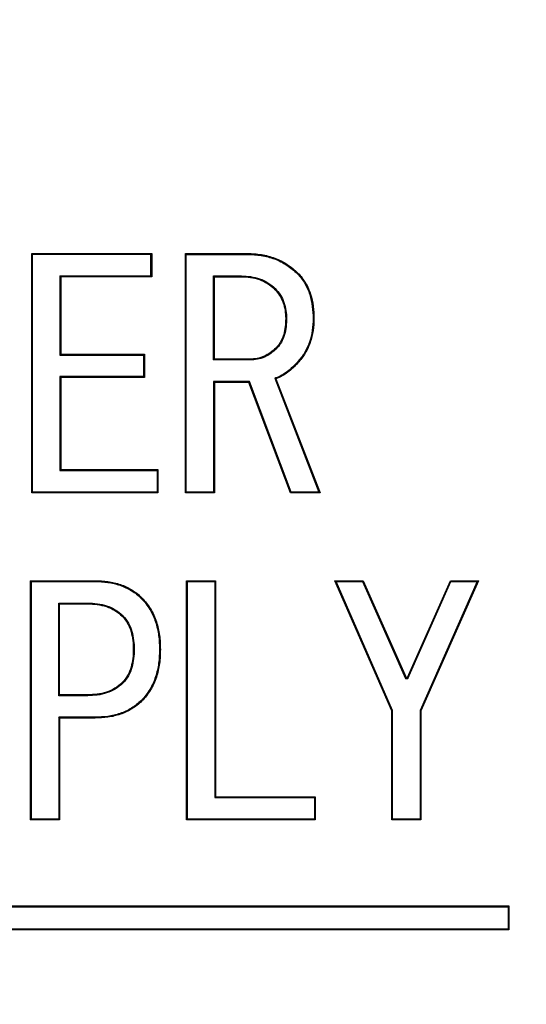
# Model space of a CAD drawing. Header units: millimetres. Extents: x 19 to 819, y 19 to 629.
# Tile 8 of 15: x 179.96 to 184.15, y 183.43 to 191.58. Entities that reach past the tile are written whole.
import ezdxf

# ---------------------------------------------------------------- set-up
doc = ezdxf.new("R2010")
doc.units = ezdxf.units.MM
doc.header["$LTSCALE"] = 3
doc.linetypes.add('SLD-Center', pattern=[19.05, 15.24, -1.27, 1.27, -1.27])
doc.linetypes.add('SLD-Solid', pattern=[0])
doc.layers.add('CENTER', color=40, linetype='SLD-Center')
doc.layers.add('DIMENSIONS', color=140, linetype='SLD-Solid', lineweight=25)
doc.styles.add('SLDTEXTSTYLE0', font='TXT', dxfattribs={"width": 0.7})
doc.dimstyles.new('SLDDIMSTYLE3', dxfattribs={"dimtxt": 6.474023, "dimasz": 9.906, "dimexe": 0, "dimexo": 0.0625, "dimgap": 1.618506, "dimtad": 0, "dimtih": 1, "dimtoh": 1, "dimrnd": 1e-09, "dimzin": 4, "dimdsep": 46, "dimtxsty": 'SLDTEXTSTYLE0', "dimsah": 1, "dimcen": 0, "dimadec": 0, "dimazin": 1, "dimtfac": 1, "dimtofl": 0, "dimtmove": 0, "dimatfit": 3, "dimfxl": 0, "dimfrac": 2, "dimtolj": 1, "dimtzin": 12, "dimarcsym": 0})
doc.dimstyles.new('SLDDIMSTYLE4', dxfattribs={"dimtxt": 6.474023, "dimasz": 9.906, "dimexe": 0, "dimexo": 0.0625, "dimgap": 1.618506, "dimtad": 0, "dimtih": 1, "dimtoh": 1, "dimdec": 4, "dimlfac": 3, "dimzin": 12, "dimdsep": 46, "dimtxsty": 'SLDTEXTSTYLE0', "dimsah": 1, "dimcen": 0.09, "dimadec": 0, "dimazin": 3, "dimtfac": 1, "dimtdec": 0, "dimtofl": 0, "dimtmove": 0, "dimatfit": 3, "dimfxl": 0, "dimfrac": 2, "dimtolj": 1, "dimtzin": 12, "dimarcsym": 0})

# ---------------------------------------------------------------- blocks, each defined once
blk = doc.blocks.new('_D_5')
at = {"layer": 'DIMENSIONS'}
for p, q in [((139.4998, 158.743), (110.7185, 126.8049)), ((65.1617, 136.2064), (62.9877, 136.2064)), ((62.9877, 136.2064), (62.9877, 125.9171)), ((84.3999, 136.2064), (86.5738, 136.2064)), ((86.5738, 136.2064), (86.5738, 125.9171)), ((110.7185, 126.8049), (94.0498, 126.8049)), ((62.9877, 125.9171), (65.1617, 125.9171)), ((86.5738, 125.9171), (84.3999, 125.9171))]:
    blk.add_line(p, q, dxfattribs=at)
blk.add_solid([(139.4998, 158.743), (131.7362, 152.4044), (134.0005, 150.364)], dxfattribs=at)
at = {"layer": 'DIMENSIONS', "char_height": 6.35, "attachment_point": 1, "style": 'SLDTEXTSTYLE0'}
for s, insert in [('%%c', (60.2743, 145.8413)), ('70.0', (70.0491, 145.8413)), ('2.76', (65.1617, 134.1026)), ('B.C.', (65.8379, 122.364))]:
    blk.add_mtext(s, dxfattribs=dict(at, insert=insert))
blk = doc.blocks.new('_D_6')
at = {"layer": 'DIMENSIONS'}
for p, q in [((196.5407, 204.1484), (245.2283, 232.2581)), ((162.9302, 145.9334), (162.9302, 89.7138))]:
    blk.add_line(p, q, dxfattribs=at)
for start, end in [(331.065944, 30), (270, 322.833051)]:
    blk.add_arc((162.9302, 184.7434), 85.5046, start, end, dxfattribs=at)
for points in [[(236.9794, 227.4956), (240.0681, 217.9609), (242.7912, 219.3302)], [(162.9302, 99.2388), (172.9076, 98.2883), (172.7319, 101.3312)]]:
    blk.add_solid(points, dxfattribs=at)
at = {"layer": 'DIMENSIONS', "insert": (224.3058, 141.2722), "char_height": 6.35, "attachment_point": 1, "style": 'SLDTEXTSTYLE0'}
blk.add_mtext('120°', dxfattribs=at)

msp = doc.modelspace()

# ---------------------------------------------------------------- linework, layer by layer
for p, q in [((180.057914, 187.664443), (180.057914, 189.64674)), ((180.057914, 189.64674), (180.064898, 189.639756)), ((180.057914, 189.64674), (181.051134, 189.64674)), ((180.064898, 187.671427), (180.064898, 189.639756)), ((181.04415, 189.639756), (180.064898, 189.639756)), ((181.051134, 189.64674), (181.04415, 189.639756)), ((181.04415, 189.461257), (181.04415, 189.639756)), ((181.051134, 189.64674), (181.051134, 189.454273)), ((181.3291, 187.664443), (181.3291, 189.64674)), ((181.336084, 189.639756), (181.3291, 189.64674)), ((181.3291, 189.64674), (181.844355, 189.64674)), ((181.336084, 187.671427), (181.336084, 189.639756)), ((181.336084, 189.639756), (181.844267, 189.639756)), ((181.844355, 189.64674), (181.844267, 189.639756)), ((182.261304, 189.484028), (182.256357, 189.479093)), ((180.291608, 189.461257), (181.04415, 189.461257)), ((180.291608, 189.461257), (180.291608, 188.805858)), ((180.291608, 189.461257), (180.298592, 189.454273)), ((180.298592, 189.454273), (180.298592, 188.812842)), ((181.051134, 189.454273), (180.298592, 189.454273)), ((181.051134, 189.454273), (181.04415, 189.461257)), ((181.562794, 189.461257), (181.793565, 189.461257)), ((181.562794, 188.76518), (181.562794, 189.461257)), ((181.562794, 189.461257), (181.569778, 189.454273)), ((181.569778, 188.772164), (181.569778, 189.454273)), ((181.569778, 189.454273), (181.793507, 189.454273)), ((181.793565, 189.461257), (181.793507, 189.454273)), ((182.073037, 189.356751), (182.068083, 189.351825)), ((182.166594, 189.107815), (182.159609, 189.107757)), ((182.393507, 189.107757), (182.386522, 189.107761)), ((182.078253, 188.863689), (182.083195, 188.858752)), ((180.298592, 188.812842), (180.291608, 188.805858)), ((180.291608, 188.805858), (180.983133, 188.805858)), ((180.298592, 188.812842), (180.990117, 188.812842)), ((180.990117, 188.812842), (180.983133, 188.805858)), ((180.983133, 188.805858), (180.983133, 188.627359)), ((180.990117, 188.812842), (180.990117, 188.620375)), ((181.562794, 188.76518), (181.569778, 188.772164)), ((181.864802, 188.76518), (181.562794, 188.76518)), ((181.864694, 188.772164), (181.569778, 188.772164)), ((181.864802, 188.76518), (181.864694, 188.772164)), ((182.261304, 188.741655), (182.256139, 188.746359)), ((180.983133, 188.627359), (180.291608, 188.627359)), ((180.291608, 188.627359), (180.291608, 187.849925)), ((180.298592, 188.620375), (180.291608, 188.627359)), ((180.298592, 188.620375), (180.298592, 187.85691)), ((180.990117, 188.620375), (180.298592, 188.620375)), ((180.990117, 188.620375), (180.983133, 188.627359)), ((181.859351, 188.586681), (181.562794, 188.586681)), ((181.562794, 188.586681), (181.562794, 187.671427)), ((181.569778, 188.579697), (181.562794, 188.586681)), ((181.569778, 188.579697), (181.569778, 187.664443)), ((181.854524, 188.579697), (181.569778, 188.579697)), ((181.854524, 188.579697), (181.859351, 188.586681)), ((182.200287, 187.664443), (181.854524, 188.579697)), ((182.205114, 187.671427), (181.859351, 188.586681)), ((182.069229, 188.61341), (182.434159, 187.671427)), ((182.078253, 188.609452), (182.069229, 188.61341)), ((182.078253, 188.609452), (182.444355, 187.664443)), ((180.298592, 187.85691), (180.291608, 187.849925)), ((180.291608, 187.849925), (181.094997, 187.849925)), ((180.298592, 187.85691), (181.101982, 187.85691)), ((181.101982, 187.85691), (181.094997, 187.849925)), ((181.094997, 187.849925), (181.094997, 187.671427)), ((181.101982, 187.85691), (181.101982, 187.664443)), ((180.057914, 187.664443), (180.064898, 187.671427)), ((181.101982, 187.664443), (180.057914, 187.664443)), ((181.094997, 187.671427), (180.064898, 187.671427)), ((181.101982, 187.664443), (181.094997, 187.671427)), ((181.3291, 187.664443), (181.336084, 187.671427)), ((181.569778, 187.664443), (181.3291, 187.664443)), ((181.562794, 187.671427), (181.336084, 187.671427)), ((181.569778, 187.664443), (181.562794, 187.671427)), ((182.200287, 187.664443), (182.205114, 187.671427)), ((182.444355, 187.664443), (182.200287, 187.664443)), ((182.434159, 187.671427), (182.205114, 187.671427)), ((182.444355, 187.664443), (182.434159, 187.671427)), ((180.047744, 184.954631), (180.047744, 186.936928)), ((180.054729, 186.929944), (180.047744, 186.936928)), ((180.047744, 186.936928), (180.583338, 186.936928)), ((180.054729, 184.961615), (180.054729, 186.929944)), ((180.054729, 186.929944), (180.583268, 186.929944)), ((180.583338, 186.936928), (180.583268, 186.929944)), ((181.33927, 184.954631), (181.33927, 186.936928)), ((181.33927, 186.936928), (181.346254, 186.929944)), ((181.33927, 186.936928), (181.579948, 186.936928)), ((181.346254, 184.961615), (181.346254, 186.929944)), ((181.346254, 186.929944), (181.572964, 186.929944)), ((181.579948, 186.936928), (181.572964, 186.929944)), ((181.572964, 186.929944), (181.572964, 185.140114)), ((181.579948, 186.936928), (181.579948, 185.147098)), ((183.037575, 185.858962), (182.566388, 186.936928)), ((182.577063, 186.929944), (182.566388, 186.936928)), ((182.566388, 186.936928), (182.800287, 186.936928)), ((182.577063, 186.929944), (182.795742, 186.929944)), ((183.044559, 185.860422), (182.577063, 186.929944)), ((182.800287, 186.936928), (182.795742, 186.929944)), ((182.795742, 186.929944), (183.151674, 186.126554)), ((182.800287, 186.936928), (183.156219, 186.133539)), ((183.166388, 186.133539), (183.522321, 186.936928)), ((183.170933, 186.126554), (183.526865, 186.929944)), ((183.745482, 186.929944), (183.271269, 185.860441)), ((183.756219, 186.936928), (183.278253, 185.858962)), ((183.522321, 186.936928), (183.526865, 186.929944)), ((183.522321, 186.936928), (183.756219, 186.936928)), ((183.526865, 186.929944), (183.745482, 186.929944)), ((183.756219, 186.936928), (183.745482, 186.929944)), ((180.969778, 186.794556), (180.964837, 186.789616)), ((180.281438, 186.751446), (180.522375, 186.751446)), ((180.281438, 185.984182), (180.281438, 186.751446)), ((180.281438, 186.751446), (180.288422, 186.744461)), ((180.288422, 185.991166), (180.288422, 186.744461)), ((180.288422, 186.744461), (180.522321, 186.744461)), ((180.522375, 186.751446), (180.522321, 186.744461)), ((180.81204, 186.646922), (180.807066, 186.642013)), ((180.905577, 186.367437), (180.898592, 186.367437)), ((181.122321, 186.367437), (181.115335, 186.367437)), ((183.156219, 186.133539), (183.151674, 186.126554)), ((183.156219, 186.133539), (183.166388, 186.133539)), ((183.166388, 186.133539), (183.170933, 186.126554)), ((180.812017, 186.087927), (180.807066, 186.092861)), ((183.151674, 186.126554), (183.170933, 186.126554)), ((180.288422, 185.991166), (180.281438, 185.984182)), ((180.522375, 185.984182), (180.281438, 185.984182)), ((180.522321, 185.991166), (180.288422, 185.991166)), ((180.522375, 185.984182), (180.522321, 185.991166)), ((180.969778, 185.940318), (180.964854, 185.945276)), ((180.288422, 185.798699), (180.281438, 185.805683)), ((180.281438, 185.805683), (180.281438, 184.961615)), ((180.583268, 185.805683), (180.281438, 185.805683)), ((180.583338, 185.798699), (180.583268, 185.805683)), ((183.037575, 185.858962), (183.044559, 185.860422)), ((183.037575, 184.954631), (183.037575, 185.858962)), ((183.044559, 184.961615), (183.044559, 185.860422)), ((183.271269, 185.860441), (183.271269, 184.961615)), ((183.278253, 185.858962), (183.271269, 185.860441)), ((183.278253, 185.858962), (183.278253, 184.954631)), ((180.288422, 185.798699), (180.288422, 184.954631)), ((180.583338, 185.798699), (180.288422, 185.798699)), ((181.579948, 185.147098), (181.572964, 185.140114)), ((181.572964, 185.140114), (182.396692, 185.140114)), ((181.579948, 185.147098), (182.403677, 185.147098)), ((182.403677, 185.147098), (182.396692, 185.140114)), ((182.396692, 185.140114), (182.396692, 184.961615)), ((182.403677, 185.147098), (182.403677, 184.954631)), ((180.047744, 184.954631), (180.054729, 184.961615)), ((180.288422, 184.954631), (180.047744, 184.954631)), ((180.281438, 184.961615), (180.054729, 184.961615)), ((180.288422, 184.954631), (180.281438, 184.961615)), ((181.346254, 184.961615), (181.33927, 184.954631)), ((182.403677, 184.954631), (181.33927, 184.954631)), ((182.396692, 184.961615), (181.346254, 184.961615)), ((182.403677, 184.954631), (182.396692, 184.961615)), ((183.037575, 184.954631), (183.044559, 184.961615)), ((183.278253, 184.954631), (183.037575, 184.954631)), ((183.271269, 184.961615), (183.044559, 184.961615)), ((183.278253, 184.954631), (183.271269, 184.961615)), ((176.007066, 184.24335), (184.007066, 184.24335)), ((176.014051, 184.236366), (184.000082, 184.236366)), ((184.000082, 184.236366), (184.007066, 184.24335)), ((184.000082, 184.236366), (184.000082, 184.050334)), ((184.007066, 184.24335), (184.007066, 184.04335)), ((184.007066, 184.04335), (176.007066, 184.04335)), ((184.000082, 184.050334), (176.014051, 184.050334)), ((184.007066, 184.04335), (184.000082, 184.050334))]:
    msp.add_line(p, q)
msp.add_circle((162.930241, 184.74335), 50)
for points, knots in [([(181.844267, 189.639756), (181.882552, 189.638798), (181.920359, 189.637043), (181.99511, 189.624639), (182.031979, 189.615047), (182.102778, 189.588428), (182.136772, 189.571263), (182.200134, 189.530117), (182.228484, 189.505244), (182.256357, 189.479093)], [0, 0, 0, 0, 0.000112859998, 0.000112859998, 0.000225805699, 0.000225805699, 0.000338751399, 0.000338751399, 0.000451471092, 0.000451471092, 0.000451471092, 0.000451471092]), ([(181.844355, 189.64674), (181.882644, 189.645783), (181.921044, 189.644009), (181.996684, 189.631458), (182.033959, 189.621764), (182.105713, 189.594785), (182.140134, 189.577407), (182.204442, 189.535646), (182.233383, 189.510232), (182.261304, 189.484028)], [0.001861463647, 0.001861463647, 0.001861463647, 0.001861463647, 0.001976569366, 0.001976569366, 0.002091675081, 0.002091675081, 0.002206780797, 0.002206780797, 0.002321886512, 0.002321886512, 0.002321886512, 0.002321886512]), ([(182.256357, 189.479093), (182.279561, 189.454241), (182.300937, 189.428649), (182.334893, 189.370806), (182.348157, 189.339684), (182.379233, 189.243515), (182.385612, 189.17549), (182.386522, 189.107761)], [0, 0, 0, 0, 0.000099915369, 0.000099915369, 0.000200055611, 0.000200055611, 0.000400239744, 0.000400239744, 0.000400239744, 0.000400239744]), ([(182.261304, 189.484028), (182.284595, 189.459096), (182.306629, 189.432748), (182.341209, 189.373843), (182.354665, 189.342258), (182.386164, 189.244778), (182.392598, 189.175796), (182.393507, 189.107757)], [0.00163771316, 0.00163771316, 0.00163771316, 0.00163771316, 0.001740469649, 0.001740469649, 0.001843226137, 0.001843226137, 0.002048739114, 0.002048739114, 0.002048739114, 0.002048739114]), ([(181.793507, 189.454273), (181.843573, 189.453436), (181.894243, 189.447915), (181.965309, 189.422879), (181.988086, 189.412064), (182.030701, 189.385424), (182.049983, 189.369289), (182.068083, 189.351825)], [0, 0, 0, 0, 0.000150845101, 0.000150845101, 0.000226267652, 0.000226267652, 0.000301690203, 0.000301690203, 0.000301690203, 0.000301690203]), ([(181.793565, 189.461257), (181.793585, 189.461257), (181.793604, 189.461257), (181.793624, 189.461256), (181.843959, 189.460415), (181.89573, 189.454796), (181.968047, 189.42932), (181.991441, 189.418203), (182.034751, 189.391128), (182.054791, 189.374356), (182.072933, 189.356851), (182.072967, 189.356818), (182.073002, 189.356784), (182.073037, 189.356751)], [0, 0, 0, 0, 0.000000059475, 0.000000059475, 0.000000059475, 0.000153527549, 0.000153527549, 0.000230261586, 0.000230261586, 0.000306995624, 0.000306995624, 0.000306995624, 0.000307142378, 0.000307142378, 0.000307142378, 0.000307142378]), ([(182.068083, 189.351825), (182.083522, 189.335645), (182.097783, 189.318446), (182.121508, 189.280585), (182.13129, 189.260415), (182.153746, 189.197312), (182.158524, 189.152271), (182.159609, 189.107757)], [0, 0, 0, 0, 0.000066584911, 0.000066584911, 0.000133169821, 0.000133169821, 0.000266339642, 0.000266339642, 0.000266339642, 0.000266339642]), ([(182.073037, 189.356751), (182.07307, 189.356716), (182.073103, 189.356681), (182.073137, 189.356646), (182.088609, 189.34043), (182.103499, 189.322477), (182.127628, 189.283972), (182.137719, 189.263181), (182.160628, 189.198804), (182.165502, 189.152619), (182.166591, 189.107927), (182.166592, 189.10789), (182.166593, 189.107852), (182.166594, 189.107815)], [0.000000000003, 0.000000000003, 0.000000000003, 0.000000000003, 0.000000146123, 0.000000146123, 0.000000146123, 0.000068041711, 0.000068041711, 0.0001359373, 0.0001359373, 0.000271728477, 0.000271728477, 0.000271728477, 0.000271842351, 0.000271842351, 0.000271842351, 0.000271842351]), ([(182.159609, 189.107757), (182.159267, 189.06393), (182.155728, 189.019375), (182.136665, 188.956121), (182.12866, 188.935513), (182.112135, 188.906878), (182.106477, 188.897363), (182.093493, 188.879643), (182.08589, 188.871655), (182.078253, 188.863689)], [0, 0, 0, 0, 0.000132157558, 0.000132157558, 0.000198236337, 0.000198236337, 0.000231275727, 0.000231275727, 0.000264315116, 0.000264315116, 0.000264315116, 0.000264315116]), ([(182.166594, 189.107815), (182.166593, 189.107778), (182.166593, 189.10774), (182.166593, 189.107703), (182.166249, 189.063623), (182.162647, 189.01813), (182.143236, 188.953721), (182.134891, 188.932336), (182.118093, 188.90323), (182.112399, 188.893628), (182.098838, 188.875122), (182.090875, 188.866763), (182.083295, 188.858856), (182.083261, 188.858821), (182.083228, 188.858787), (182.083195, 188.858752)], [0, 0, 0, 0, 0.000000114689, 0.000000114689, 0.000000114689, 0.00013493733, 0.00013493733, 0.00020234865, 0.00020234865, 0.00023605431, 0.00023605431, 0.00026975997, 0.00026975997, 0.00026975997, 0.00026990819, 0.00026990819, 0.00026990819, 0.00026990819]), ([(182.386522, 189.107761), (182.386033, 189.074485), (182.384488, 189.042), (182.374443, 188.976888), (182.367164, 188.944921), (182.345528, 188.882887), (182.332018, 188.852912), (182.298387, 188.796742), (182.277916, 188.771374), (182.256139, 188.746359)], [0, 0, 0, 0, 0.000098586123, 0.000098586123, 0.000197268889, 0.000197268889, 0.000295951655, 0.000295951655, 0.000394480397, 0.000394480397, 0.000394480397, 0.000394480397]), ([(182.393507, 189.107757), (182.39302, 189.074491), (182.391442, 189.041271), (182.381299, 188.97552), (182.373894, 188.943008), (182.351987, 188.8802), (182.338267, 188.849753), (182.304096, 188.792682), (182.283122, 188.766712), (182.261304, 188.741655)], [0.001616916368, 0.001616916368, 0.001616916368, 0.001616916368, 0.00171705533, 0.00171705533, 0.001817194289, 0.001817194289, 0.001917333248, 0.001917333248, 0.002017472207, 0.002017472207, 0.002017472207, 0.002017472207]), ([(182.078253, 188.863689), (182.049603, 188.836172), (182.017275, 188.811886), (181.962608, 188.787837), (181.943564, 188.781716), (181.904504, 188.773993), (181.88457, 188.772779), (181.864694, 188.772164)], [0, 0, 0, 0, 0.000118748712, 0.000118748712, 0.000178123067, 0.000178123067, 0.000237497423, 0.000237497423, 0.000237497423, 0.000237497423]), ([(182.083195, 188.858752), (182.08316, 188.858719), (182.083125, 188.858685), (182.083091, 188.858652), (182.05414, 188.830846), (182.020901, 188.805851), (181.965014, 188.781265), (181.945397, 188.774959), (181.90538, 188.767047), (181.884774, 188.765798), (181.86491, 188.765183), (181.864874, 188.765182), (181.864838, 188.765181), (181.864802, 188.76518)], [0, 0, 0, 0, 0.00000014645, 0.00000014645, 0.00000014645, 0.000122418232, 0.000122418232, 0.000183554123, 0.000183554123, 0.000244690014, 0.000244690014, 0.000244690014, 0.000244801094, 0.000244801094, 0.000244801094, 0.000244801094]), ([(182.256139, 188.746359), (182.229934, 188.718844), (182.203606, 188.69212), (182.158913, 188.658015), (182.143356, 188.647448), (182.110784, 188.629799), (182.093483, 188.62294), (182.075699, 188.615952), (182.073542, 188.615105), (182.071386, 188.614258), (182.069229, 188.61341)], [0, 0, 0, 0, 0.000112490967, 0.000112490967, 0.000168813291, 0.000168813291, 0.000225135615, 0.000225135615, 0.000225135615, 0.000231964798, 0.000231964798, 0.000231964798, 0.000231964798]), ([(182.261304, 188.741655), (182.235086, 188.714124), (182.208326, 188.686937), (182.162928, 188.652294), (182.147102, 188.641534), (182.113692, 188.623432), (182.095982, 188.616418), (182.078253, 188.609452)], [0.000945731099, 0.000945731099, 0.000945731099, 0.000945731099, 0.001059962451, 0.001059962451, 0.001117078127, 0.001117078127, 0.001174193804, 0.001174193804, 0.001174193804, 0.001174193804]), ([(180.583268, 186.929944), (180.618539, 186.929238), (180.653194, 186.927718), (180.722266, 186.917432), (180.756399, 186.909888), (180.822147, 186.88726), (180.853631, 186.872264), (180.898115, 186.844898), (180.912524, 186.835099), (180.939437, 186.813605), (180.952049, 186.801705), (180.964837, 186.789616)], [0, 0, 0, 0, 0.00010368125, 0.00010368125, 0.000207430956, 0.000207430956, 0.000311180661, 0.000311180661, 0.000363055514, 0.000363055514, 0.000414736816, 0.000414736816, 0.000414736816, 0.000414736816]), ([(180.583338, 186.936928), (180.618593, 186.936223), (180.653861, 186.93468), (180.723634, 186.924289), (180.758198, 186.916656), (180.824894, 186.893701), (180.856898, 186.878454), (180.901971, 186.850726), (180.9166, 186.840782), (180.944128, 186.818796), (180.956955, 186.806678), (180.969778, 186.794556)], [0.001692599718, 0.001692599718, 0.001692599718, 0.001692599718, 0.001798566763, 0.001798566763, 0.001904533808, 0.001904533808, 0.002010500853, 0.002010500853, 0.002063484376, 0.002063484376, 0.002116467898, 0.002116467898, 0.002116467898, 0.002116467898]), ([(180.964837, 186.789616), (180.978156, 186.775515), (180.991236, 186.761628), (181.014661, 186.731755), (181.025278, 186.715716), (181.054948, 186.666365), (181.070722, 186.631377), (181.094346, 186.558381), (181.102662, 186.520685), (181.113335, 186.444566), (181.114664, 186.406232), (181.115335, 186.367437)], [0, 0, 0, 0, 0.000056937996, 0.000056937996, 0.000114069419, 0.000114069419, 0.000228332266, 0.000228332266, 0.000342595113, 0.000342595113, 0.000456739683, 0.000456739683, 0.000456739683, 0.000456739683]), ([(180.969778, 186.794556), (180.983123, 186.780428), (180.996456, 186.766289), (181.020393, 186.735764), (181.031144, 186.719513), (181.061172, 186.669566), (181.077223, 186.633971), (181.101134, 186.560087), (181.109525, 186.522033), (181.12031, 186.445119), (181.121651, 186.40624), (181.122321, 186.367437)], [0.001865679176, 0.001865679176, 0.001865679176, 0.001865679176, 0.001924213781, 0.001924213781, 0.001982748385, 0.001982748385, 0.002099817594, 0.002099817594, 0.002216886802, 0.002216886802, 0.002333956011, 0.002333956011, 0.002333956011, 0.002333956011]), ([(180.522321, 186.744461), (180.573982, 186.743657), (180.626308, 186.738501), (180.700102, 186.713969), (180.723869, 186.703323), (180.768205, 186.676404), (180.788256, 186.65989), (180.807066, 186.642013)], [0, 0, 0, 0, 0.000155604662, 0.000155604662, 0.000233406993, 0.000233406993, 0.000311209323, 0.000311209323, 0.000311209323, 0.000311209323]), ([(180.522375, 186.751446), (180.522393, 186.751445), (180.522411, 186.751445), (180.52243, 186.751445), (180.574354, 186.750636), (180.62767, 186.745409), (180.702726, 186.720456), (180.727101, 186.709531), (180.772222, 186.682135), (180.793007, 186.665009), (180.811877, 186.647076), (180.811932, 186.647025), (180.811986, 186.646973), (180.81204, 186.646922)], [0, 0, 0, 0, 0.000000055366, 0.000000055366, 0.000000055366, 0.000158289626, 0.000158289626, 0.000237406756, 0.000237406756, 0.000316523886, 0.000316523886, 0.000316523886, 0.000316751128, 0.000316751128, 0.000316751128, 0.000316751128]), ([(180.807066, 186.642013), (180.823905, 186.623819), (180.839257, 186.604286), (180.863697, 186.561184), (180.872735, 186.537983), (180.893877, 186.46678), (180.897577, 186.4168), (180.898592, 186.367437)], [0, 0, 0, 0, 0.000073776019, 0.000073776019, 0.000147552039, 0.000147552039, 0.000295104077, 0.000295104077, 0.000295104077, 0.000295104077]), ([(180.81204, 186.646922), (180.812091, 186.646867), (180.812142, 186.646812), (180.812192, 186.646757), (180.829135, 186.628451), (180.845074, 186.608187), (180.870031, 186.564173), (180.879317, 186.540355), (180.9008, 186.468), (180.904558, 186.416998), (180.905574, 186.367581), (180.905575, 186.367533), (180.905576, 186.367485), (180.905577, 186.367437)], [0.000000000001, 0.000000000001, 0.000000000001, 0.000000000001, 0.00000022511, 0.00000022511, 0.00000022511, 0.00007529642, 0.00007529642, 0.000150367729, 0.000150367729, 0.000300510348, 0.000300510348, 0.000300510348, 0.000300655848, 0.000300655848, 0.000300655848, 0.000300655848]), ([(180.898592, 186.367437), (180.897577, 186.318074), (180.893877, 186.268094), (180.872735, 186.196891), (180.863697, 186.17369), (180.839257, 186.130588), (180.823905, 186.111055), (180.807066, 186.092861)], [0, 0, 0, 0, 0.000148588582, 0.000148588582, 0.000222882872, 0.000222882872, 0.000297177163, 0.000297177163, 0.000297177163, 0.000297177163]), ([(180.905577, 186.367437), (180.905576, 186.367389), (180.905575, 186.367341), (180.905574, 186.367293), (180.904558, 186.317876), (180.9008, 186.266874), (180.879317, 186.194519), (180.870031, 186.170701), (180.845074, 186.126687), (180.829135, 186.106423), (180.812192, 186.088117), (180.812134, 186.088054), (180.812075, 186.08799), (180.812017, 186.087927)], [0, 0, 0, 0, 0.000000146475, 0.000000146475, 0.000000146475, 0.000151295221, 0.000151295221, 0.000226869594, 0.000226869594, 0.000302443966, 0.000302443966, 0.000302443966, 0.000302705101, 0.000302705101, 0.000302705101, 0.000302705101]), ([(181.115335, 186.367437), (181.114664, 186.328642), (181.113335, 186.290308), (181.102662, 186.214188), (181.094346, 186.176493), (181.070722, 186.103497), (181.054948, 186.068509), (181.025278, 186.019158), (181.014661, 186.003118), (180.991241, 185.973253), (180.978168, 185.959371), (180.964854, 185.945276)], [0, 0, 0, 0, 0.000115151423, 0.000115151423, 0.000230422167, 0.000230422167, 0.00034569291, 0.00034569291, 0.000403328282, 0.000403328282, 0.00046074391, 0.00046074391, 0.00046074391, 0.00046074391]), ([(181.122321, 186.367437), (181.121651, 186.328634), (181.12031, 186.289755), (181.109525, 186.212841), (181.101134, 186.174787), (181.077223, 186.100902), (181.061172, 186.065307), (181.031144, 186.015361), (181.020393, 185.999109), (180.996456, 185.968585), (180.983123, 185.954446), (180.969778, 185.940318)], [0.001862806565, 0.001862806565, 0.001862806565, 0.001862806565, 0.001979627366, 0.001979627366, 0.002096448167, 0.002096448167, 0.002213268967, 0.002213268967, 0.002271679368, 0.002271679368, 0.002330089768, 0.002330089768, 0.002330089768, 0.002330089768]), ([(180.807066, 186.092861), (180.788111, 186.075196), (180.768029, 186.058788), (180.723798, 186.031801), (180.699887, 186.021574), (180.626135, 185.997209), (180.573952, 185.991967), (180.522321, 185.991166)], [0, 0, 0, 0, 0.000077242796, 0.000077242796, 0.000154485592, 0.000154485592, 0.000308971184, 0.000308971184, 0.000308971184, 0.000308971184]), ([(180.812017, 186.087927), (180.811954, 186.087869), (180.811891, 186.08781), (180.811828, 186.087751), (180.792806, 186.070025), (180.772064, 186.053069), (180.727038, 186.025596), (180.702438, 186.015061), (180.627605, 185.99034), (180.574242, 185.984986), (180.522429, 185.984182), (180.522411, 185.984182), (180.522393, 185.984182), (180.522375, 185.984182)], [0, 0, 0, 0, 0.000000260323, 0.000000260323, 0.000000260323, 0.00007882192, 0.00007882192, 0.000157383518, 0.000157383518, 0.000314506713, 0.000314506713, 0.000314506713, 0.000314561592, 0.000314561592, 0.000314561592, 0.000314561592]), ([(180.964854, 185.945276), (180.939154, 185.92133), (180.912694, 185.899372), (180.853552, 185.862859), (180.822001, 185.848278), (180.756169, 185.825764), (180.722141, 185.818169), (180.653123, 185.80791), (180.618509, 185.806388), (180.583268, 185.805683)], [0, 0, 0, 0, 0.000103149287, 0.000103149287, 0.000206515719, 0.000206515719, 0.000309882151, 0.000309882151, 0.00041318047, 0.00041318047, 0.00041318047, 0.00041318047]), ([(180.969778, 185.940318), (180.943994, 185.916283), (180.916819, 185.89371), (180.856828, 185.856674), (180.824687, 185.841815), (180.758002, 185.81901), (180.723504, 185.811311), (180.653791, 185.800949), (180.618562, 185.799402), (180.583338, 185.798699)], [0.001691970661, 0.001691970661, 0.001691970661, 0.001691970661, 0.001798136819, 0.001798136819, 0.001904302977, 0.001904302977, 0.002010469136, 0.002010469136, 0.002116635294, 0.002116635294, 0.002116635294, 0.002116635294])]:
    msp.add_open_spline(points, degree=3, knots=knots)
at = {"layer": 'CENTER', "linetype": 'SLD-Center'}
msp.add_circle((162.930241, 184.74335), 35, dxfattribs=at)

# ---------------------------------------------------------------- dimensions: what is measured, and where the dimension line sits
at = {"layer": 'DIMENSIONS'}
dim = msp.add_angular_dim_2l(base=(200.970666, 108.166876), line1=((162.930241, 149.74335), (162.930241, 184.74335)), line2=((193.24113, 202.24335), (162.930241, 184.74335)), dimstyle='SLDDIMSTYLE4', dxfattribs=at)
dim.commit()
dim.dimension.update_dxf_attribs({"geometry": '_D_6', "text_midpoint": (234.677458, 138.231339), "dimtype": 162})
dim = msp.add_diameter_dim_2p(p1=(186.360634, 210.74367), p2=(139.499847, 158.74303), text='<>\\PB.C.', dimstyle='SLDDIMSTYLE3', dxfattribs=at)
dim.commit()
dim.dimension.update_dxf_attribs({"geometry": '_D_5', "text_midpoint": (74.780777, 130.150403), "dimtype": 163})

doc.saveas('drawing.dxf')
